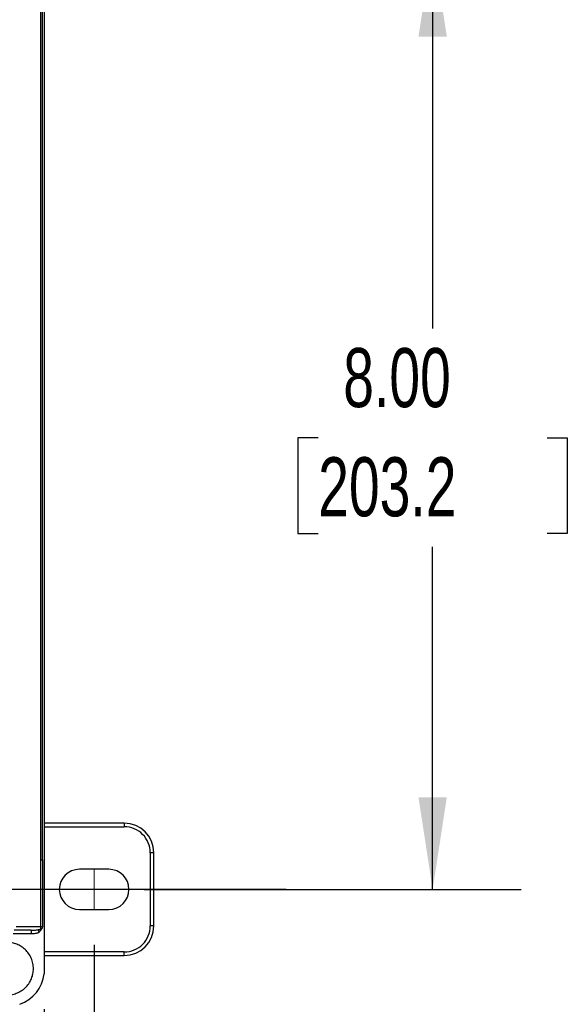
# Model space of a CAD drawing. Header units: inches. Extents: x 1.5 to 64.5, y 1.5 to 49.5.
# Tile 22 of 37: x 20.5 to 25.2, y 32.9 to 41.2. Entities that reach past the tile are written whole.
import ezdxf

# ---------------------------------------------------------------- set-up
doc = ezdxf.new("R2010")
doc.units = ezdxf.units.IN
doc.header["$LTSCALE"] = 6
doc.header["$MEASUREMENT"] = 0
doc.linetypes.add('CENTERX2', pattern=[0.8, 0.5, -0.1, 0.1, -0.1])
doc.layers.add('CENTER', color=40, linetype='CENTERX2')
doc.layers.add('DIMENSIONS', color=140, linetype='Continuous', lineweight=25)
doc.styles.add('SLDTEXTSTYLE0', font='TXT', dxfattribs={"width": 0.7})
doc.dimstyles.new('SLDDIMSTYLE0', dxfattribs={"dimtxt": 0.509766, "dimasz": 0.78, "dimexe": 0, "dimexo": 0.0625, "dimgap": 0.127441, "dimtad": 0, "dimtih": 1, "dimtoh": 1, "dimrnd": 1e-09, "dimzin": 12, "dimdsep": 46, "dimtxsty": 'SLDTEXTSTYLE0', "dimsah": 1, "dimcen": 0.09, "dimadec": 0, "dimazin": 3, "dimtfac": 1, "dimtofl": 0, "dimtmove": 0, "dimatfit": 3, "dimfxl": 0, "dimfrac": 2, "dimtolj": 1, "dimtzin": 12, "dimarcsym": 0})
doc.dimstyles.new('SLDDIMSTYLE2', dxfattribs={"dimtxt": 0.509766, "dimasz": 0.78, "dimexe": 0, "dimexo": 0.0625, "dimgap": 0.127441, "dimtad": 0, "dimtih": 1, "dimtoh": 1, "dimrnd": 1e-09, "dimzin": 4, "dimdsep": 46, "dimtxsty": 'SLDTEXTSTYLE0', "dimsah": 1, "dimcen": 0.09, "dimadec": 0, "dimazin": 1, "dimtfac": 1, "dimtofl": 0, "dimtmove": 0, "dimatfit": 3, "dimfxl": 0, "dimfrac": 2, "dimtolj": 1, "dimtzin": 12, "dimarcsym": 0})

# ---------------------------------------------------------------- blocks, each defined once
blk = doc.blocks.new('_D')
at = {"layer": 'DIMENSIONS'}
for p, q in [((13.4068, 33.3861), (13.4068, 24.8992)), ((21.1468, 33.3861), (21.1468, 24.8992)), ((13.4068, 25.6492), (15.7967, 25.6492)), ((16.4874, 25.6492), (16.3162, 25.6492)), ((16.3162, 25.6492), (16.3162, 24.839)), ((18.4263, 25.6492), (18.5974, 25.6492)), ((18.5974, 25.6492), (18.5974, 24.839)), ((21.1468, 25.6492), (19.117, 25.6492)), ((16.3162, 24.839), (16.4874, 24.839)), ((18.5974, 24.839), (18.4263, 24.839))]:
    blk.add_line(p, q, dxfattribs=at)
for points in [[(13.4068, 25.6492), (14.1868, 25.5292), (14.1868, 25.7692)], [(21.1468, 25.6492), (20.3668, 25.7692), (20.3668, 25.5292)]]:
    blk.add_solid(points, dxfattribs=at)
at = {"layer": 'DIMENSIONS', "char_height": 0.5, "attachment_point": 1, "style": 'SLDTEXTSTYLE0'}
for s, insert in [('7.74', (16.6994, 26.4078)), ('196.6', (16.4874, 25.4835))]:
    blk.add_mtext(s, dxfattribs=dict(at, insert=insert))
blk = doc.blocks.new('_D_3')
at = {"layer": 'DIMENSIONS'}
for p, q in [((13.8314, 32.8699), (13.8314, 26.9724)), ((20.7225, 32.8423), (20.7225, 26.9724)), ((13.8314, 27.7224), (15.7967, 27.7224)), ((16.4874, 27.7224), (16.3162, 27.7224)), ((16.3162, 27.7224), (16.3162, 26.9122)), ((18.4263, 27.7224), (18.5974, 27.7224)), ((18.5974, 27.7224), (18.5974, 26.9122)), ((20.7225, 27.7224), (19.117, 27.7224)), ((16.3162, 26.9122), (16.4874, 26.9122)), ((18.5974, 26.9122), (18.4263, 26.9122))]:
    blk.add_line(p, q, dxfattribs=at)
for points in [[(13.8314, 27.7224), (14.6114, 27.6024), (14.6114, 27.8424)], [(20.7225, 27.7224), (19.9425, 27.8424), (19.9425, 27.6024)]]:
    blk.add_solid(points, dxfattribs=at)
at = {"layer": 'DIMENSIONS', "char_height": 0.5, "attachment_point": 1, "style": 'SLDTEXTSTYLE0'}
for s, insert in [('6.89', (16.6994, 28.4811)), ('175.0', (16.4874, 27.5568))]:
    blk.add_mtext(s, dxfattribs=dict(at, insert=insert))
blk = doc.blocks.new('_D_5')
at = {"layer": 'DIMENSIONS'}
for p, q in [((21.5718, 41.8561), (24.764, 41.8561)), ((24.014, 41.8561), (24.014, 38.6051)), ((23.0446, 37.6808), (22.8734, 37.6808)), ((22.8734, 37.6808), (22.8734, 36.8706)), ((24.9835, 37.6808), (25.1547, 37.6808)), ((25.1547, 37.6808), (25.1547, 36.8706)), ((22.8734, 36.8706), (23.0446, 36.8706)), ((25.1547, 36.8706), (24.9835, 36.8706)), ((24.014, 33.8561), (24.014, 36.7565)), ((21.5718, 33.8561), (24.764, 33.8561))]:
    blk.add_line(p, q, dxfattribs=at)
for points in [[(24.014, 41.8561), (23.894, 41.0761), (24.134, 41.0761)], [(24.014, 33.8561), (24.134, 34.6361), (23.894, 34.6361)]]:
    blk.add_solid(points, dxfattribs=at)
at = {"layer": 'DIMENSIONS', "char_height": 0.5, "attachment_point": 1, "style": 'SLDTEXTSTYLE0'}
for s, insert in [('8.00', (23.2566, 38.4394)), ('203.2', (23.0446, 37.5151))]:
    blk.add_mtext(s, dxfattribs=dict(at, insert=insert))

msp = doc.modelspace()

# ---------------------------------------------------------------- linework, layer by layer
for p, q in [((20.7225, 42.5429), (20.7225, 33.1423)), ((20.6943, 34.1072), (20.6943, 42.1688)), ((20.7077, 42.1688), (20.7077, 34.1072)), ((21.4018, 34.4161), (20.7225, 34.4161)), ((20.7225, 34.3861), (21.4018, 34.3861)), ((21.4018, 34.4161), (21.4018, 34.3861)), ((20.6963, 34.1072), (20.6943, 34.1072)), ((20.6963, 33.5395), (20.6963, 34.1072)), ((20.7081, 34.1072), (20.7081, 33.5395)), ((21.6218, 34.1661), (21.6218, 33.5461)), ((21.6518, 34.1661), (21.6218, 34.1661)), ((21.6518, 33.5461), (21.6518, 34.1661)), ((21.2718, 34.0261), (21.0218, 34.0261)), ((21.0218, 33.6861), (21.2718, 33.6861)), ((20.6963, 33.5395), (20.485, 33.5395)), ((20.7081, 33.5395), (20.6963, 33.5395)), ((21.6518, 33.5461), (21.6218, 33.5461)), ((20.6122, 33.4795), (20.4606, 33.4795)), ((20.6122, 33.5095), (20.468, 33.5095)), ((20.6122, 33.5095), (20.6122, 33.4795)), ((20.6712, 33.5147), (20.6796, 33.4899)), ((21.4018, 33.3261), (20.7225, 33.3261)), ((20.7225, 33.2961), (21.4018, 33.2961)), ((21.4018, 33.2961), (21.4018, 33.3261))]:
    msp.add_line(p, q)
at = {"color": 7, "linetype": 'CENTERX2', "lineweight": 18}
msp.add_line((21.1468, 34.0261), (21.1468, 33.6861), dxfattribs=at)
for centre, radius, start, end in [((21.4018, 34.1661), 0.25, 0, 90), ((21.0218, 33.8561), 0.17, 90, 270), ((21.2718, 33.8561), 0.17, 270, 90), ((20.686, 33.5413), 0.0244, 285.27603, 326.15923), ((21.4018, 33.5461), 0.25, 270, 0), ((20.4239, 33.1703), 0.3, 287.88599, 354.63649)]:
    msp.add_arc(centre, radius, start, end)
for points, knots in [([(21.6218, 34.1661), (21.6218, 34.2245), (21.5986, 34.2804), (21.5161, 34.363), (21.4602, 34.3861), (21.4018, 34.3861)], [0, 0, 0, 0, 0.5, 0.5, 1, 1, 1, 1]), ([(20.6963, 34.1072), (20.6972, 34.1072), (20.6989, 34.1072), (20.7013, 34.1072), (20.7034, 34.1072), (20.7054, 34.1072), (20.7071, 34.1072), (20.7078, 34.1072), (20.7082, 34.1072)], [0, 0, 0, 0, 0.154081, 0.30613, 0.458642, 0.614091, 0.808185, 1, 1, 1, 1]), ([(20.6712, 33.5147), (20.673, 33.515), (20.6767, 33.5157), (20.682, 33.5166), (20.6873, 33.5173), (20.6907, 33.5176), (20.6924, 33.5177)], [0, 0, 0, 0, 0.252541, 0.502755, 0.751586, 1, 1, 1, 1]), ([(20.6924, 33.5177), (20.6927, 33.5185), (20.6933, 33.52), (20.6941, 33.5225), (20.6948, 33.5252), (20.6953, 33.5279), (20.6958, 33.5308), (20.696, 33.5337), (20.6962, 33.5366), (20.6962, 33.5385), (20.6963, 33.5395)], [0, 0, 0, 0, 0.131643, 0.261367, 0.389183, 0.515099, 0.639128, 0.761279, 0.881566, 1, 1, 1, 1]), ([(20.7063, 33.5277), (20.7051, 33.5244), (20.7035, 33.5214), (20.6997, 33.5157), (20.6975, 33.513), (20.6949, 33.5107)], [0, 0, 0, 0, 0.5, 0.5, 1, 1, 1, 1]), ([(20.7081, 33.5395), (20.7081, 33.5385), (20.7081, 33.5375), (20.708, 33.5365), (20.7079, 33.535), (20.7078, 33.5335), (20.7075, 33.5321), (20.7072, 33.5306), (20.7068, 33.5291), (20.7063, 33.5277)], [0, 0, 0, 0, 0.000075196, 0.000075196, 0.000075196, 0.0001895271, 0.0001895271, 0.0001895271, 0.0003061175, 0.0003061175, 0.0003061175, 0.0003061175]), ([(21.4018, 33.3261), (21.4602, 33.3261), (21.5161, 33.3493), (21.5986, 33.4318), (21.6218, 33.4878), (21.6218, 33.5461)], [0, 0, 0, 0, 0.5, 0.5, 1, 1, 1, 1]), ([(20.6122, 33.5095), (20.6165, 33.5095), (20.6241, 33.5096), (20.6344, 33.5101), (20.6456, 33.511), (20.6576, 33.5123), (20.6669, 33.5139), (20.6712, 33.5147)], [0, 0, 0, 0, 0.2141811, 0.3878783, 0.5210925, 0.7806366, 1, 1, 1, 1]), ([(20.6796, 33.4899), (20.6771, 33.489), (20.672, 33.4874), (20.6641, 33.4853), (20.6559, 33.4835), (20.6445, 33.4816), (20.63, 33.4799), (20.6182, 33.4796), (20.6122, 33.4795)], [0, 0, 0, 0, 0.116278, 0.235433, 0.357705, 0.483315, 0.739409, 1, 1, 1, 1]), ([(20.6949, 33.5107), (20.6917, 33.5078), (20.6888, 33.5045), (20.6839, 33.4974), (20.6817, 33.4936), (20.6796, 33.4899)], [0, 0, 0, 0, 0.5, 0.5, 1, 1, 1, 1]), ([(20.3279, 32.9775), (20.3153, 32.9825), (20.2903, 32.9952), (20.2561, 33.0215), (20.2267, 33.0554), (20.2042, 33.0953), (20.1905, 33.139), (20.1859, 33.1837), (20.1901, 33.2266), (20.2019, 33.2666), (20.2207, 33.3038), (20.247, 33.3379), (20.2809, 33.3674), (20.3208, 33.3898), (20.3645, 33.4036), (20.4092, 33.4081), (20.4521, 33.4039), (20.4921, 33.3922), (20.5293, 33.3734), (20.5634, 33.347), (20.5929, 33.3132), (20.6153, 33.2732), (20.6291, 33.2295), (20.6336, 33.1849), (20.6294, 33.1419), (20.6177, 33.102), (20.5989, 33.0648), (20.5726, 33.0306), (20.5387, 33.0012), (20.4987, 32.9787), (20.455, 32.965), (20.4104, 32.9604), (20.3675, 32.9646), (20.3405, 32.9725), (20.3279, 32.9775)], [0, 0, 0, 0, 0.029129, 0.060003, 0.09216, 0.125, 0.15784, 0.189997, 0.220871, 0.25, 0.279129, 0.310003, 0.34216, 0.375, 0.40784, 0.439997, 0.470871, 0.5, 0.529129, 0.560003, 0.59216, 0.625, 0.65784, 0.689997, 0.720871, 0.75, 0.779129, 0.810003, 0.84216, 0.875, 0.90784, 0.939997, 0.970871, 1, 1, 1, 1])]:
    msp.add_open_spline(points, degree=3, knots=knots)
msp.add_open_spline([(20.6949, 33.5107), (20.6939, 33.5134), (20.6931, 33.5157), (20.6924, 33.5177)], degree=3)
at = {"layer": 'CENTER'}
msp.add_line((22.7718, 33.8561), (19.5218, 33.8561), dxfattribs=at)

# ---------------------------------------------------------------- dimensions: what is measured, and where the dimension line sits
at = {"layer": 'DIMENSIONS'}
for base, p1, p2, angle, dimstyle, picture, middle in [((24.014, 33.8561), (21.2718, 41.8561), (21.2718, 33.8561), 90, 'SLDDIMSTYLE2', '_D_5', (24.014, 37.6808)), ((20.7225, 27.7224), (13.8314, 33.1699), (20.7225, 33.1423), 0, 'SLDDIMSTYLE0', '_D_3', (17.4568, 27.7224))]:
    dim = msp.add_linear_dim(base=base, p1=p1, p2=p2, angle=angle, dimstyle=dimstyle, dxfattribs=at)
    dim.commit()
    dim.dimension.update_dxf_attribs({"geometry": picture, "text_midpoint": middle, "dimtype": 160})
dim = msp.add_linear_dim(base=(21.1468, 25.6492), p1=(13.4068, 33.6861), p2=(21.1468, 33.6861), dimstyle='SLDDIMSTYLE0', dxfattribs=at)
dim.commit()
dim.dimension.update_dxf_attribs({"geometry": '_D', "text_midpoint": (17.4568, 25.6492), "dimtype": 160})

doc.saveas('drawing.dxf')
